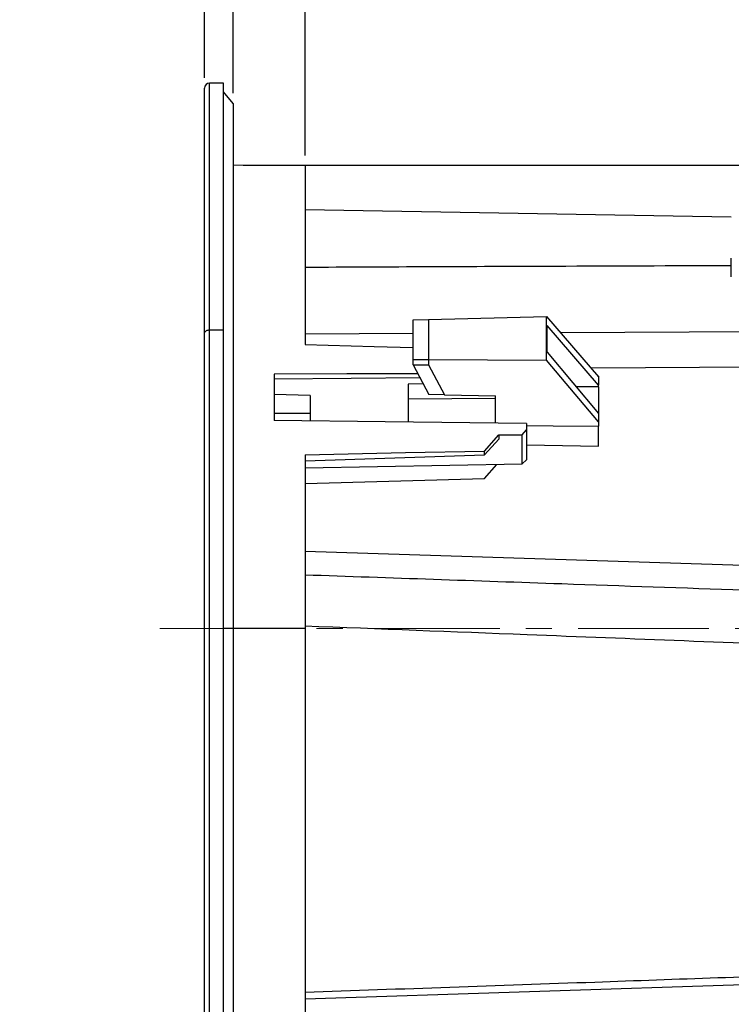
# Model space of a CAD drawing. Header units: millimetres. Extents: x 0 to 594, y 0 to 420.
# Tile 22 of 40: x 201 to 270, y 216 to 312. Entities that reach past the tile are written whole.
import ezdxf

# ---------------------------------------------------------------- set-up
doc = ezdxf.new("R2010")
doc.units = ezdxf.units.MM
doc.linetypes.add('CENTERX2', pattern=[20.32, 12.7, -2.54, 2.54, -2.54])
doc.layers.add('SLD-0', color=7, linetype='Continuous')
doc.styles.add('SLDTEXTSTYLE0', font='TXT', dxfattribs={"width": 0.75})
doc.dimstyles.new('SLDDIMSTYLE1', dxfattribs={"dimtxt": 3.5, "dimasz": 3.2, "dimexe": 0, "dimexo": 0.0625, "dimgap": 0.875, "dimtad": 1, "dimdec": 1, "dimlfac": 2, "dimrnd": 1e-09, "dimzin": 12, "dimdsep": 46, "dimtxsty": 'SLDTEXTSTYLE0', "dimsah": 1, "dimcen": 0.09, "dimadec": 0, "dimazin": 3, "dimtfac": 1, "dimtdec": 1, "dimtofl": 0, "dimtmove": 0, "dimatfit": 3, "dimfxl": 1, "dimfrac": 2, "dimtolj": 1, "dimtzin": 12, "dimarcsym": 0})
doc.dimstyles.new('SLDDIMSTYLE3', dxfattribs={"dimtxt": 3.5, "dimasz": 3.2, "dimexe": 0, "dimexo": 0.0625, "dimgap": 0.875, "dimtad": 1, "dimdec": 1, "dimlfac": 2, "dimrnd": 1e-09, "dimzin": 12, "dimdsep": 46, "dimtxsty": 'SLDTEXTSTYLE0', "dimsah": 1, "dimcen": 0.09, "dimadec": 0, "dimazin": 3, "dimtfac": 1, "dimtdec": 1, "dimtmove": 0, "dimatfit": 0, "dimfxl": 1, "dimfrac": 2, "dimtolj": 1, "dimtzin": 12, "dimarcsym": 0})
doc.dimstyles.new('SLDDIMSTYLE4', dxfattribs={"dimtxt": 3.5, "dimasz": 3.2, "dimexe": 0, "dimexo": 0.0625, "dimgap": 0.875, "dimtad": 1, "dimdec": 1, "dimlfac": 2, "dimrnd": 1e-09, "dimzin": 4, "dimdsep": 46, "dimtxsty": 'SLDTEXTSTYLE0', "dimsah": 1, "dimcen": 0.09, "dimadec": 0, "dimazin": 1, "dimtfac": 1, "dimtdec": 1, "dimtofl": 0, "dimtmove": 0, "dimatfit": 3, "dimfxl": 1, "dimfrac": 2, "dimtolj": 1, "dimtzin": 12, "dimarcsym": 0})

# ---------------------------------------------------------------- blocks, each defined once
blk = doc.blocks.new('_D_3')
at = {"layer": 'SLD-0', "color": 7, "transparency": 16777216}
for p, q in [((204.114, 334.183), (203.048, 334.183)), ((203.048, 334.183), (203.048, 328.627)), ((213.165, 334.183), (214.232, 334.183)), ((214.232, 334.183), (214.232, 328.627)), ((203.048, 328.627), (204.114, 328.627)), ((214.232, 328.627), (213.165, 328.627)), ((218.64, 306.29), (218.64, 324.39)), ((221.412, 304.815), (221.412, 324.39)), ((218.64, 323.39), (200.688, 323.39)), ((218.64, 323.39), (221.412, 323.39)), ((221.412, 323.39), (227.412, 323.39))]:
    blk.add_line(p, q, dxfattribs=at)
for points in [[(218.64, 323.39), (215.44, 323.94), (215.44, 322.84)], [(221.412, 323.39), (224.612, 322.84), (224.612, 323.94)]]:
    blk.add_solid(points, dxfattribs=at)
at = {"layer": 'SLD-0', "color": 7, "transparency": 16777216, "char_height": 3.5, "attachment_point": 1, "style": 'SLDTEXTSTYLE0'}
for s, insert in [('0.21', (204.114, 333.139)), ('5.4', (205.407, 327.902))]:
    blk.add_mtext(s, dxfattribs=dict(at, insert=insert))
blk = doc.blocks.new('_D_4')
at = {"layer": 'SLD-0', "color": 7, "transparency": 16777216}
for p, q in [((238.959, 334.183), (237.893, 334.183)), ((237.893, 334.183), (237.893, 328.627)), ((248.01, 334.183), (249.077, 334.183)), ((249.077, 334.183), (249.077, 328.627)), ((237.893, 328.627), (238.959, 328.627)), ((249.077, 328.627), (248.01, 328.627)), ((221.412, 304.815), (221.412, 324.39)), ((228.412, 298.754), (228.412, 324.39)), ((228.412, 323.39), (221.412, 323.39)), ((228.412, 323.39), (251.436, 323.39))]:
    blk.add_line(p, q, dxfattribs=at)
for points in [[(221.412, 323.39), (224.612, 322.84), (224.612, 323.94)], [(228.412, 323.39), (225.212, 323.94), (225.212, 322.84)]]:
    blk.add_solid(points, dxfattribs=at)
at = {"layer": 'SLD-0', "color": 7, "transparency": 16777216, "char_height": 3.5, "attachment_point": 1, "style": 'SLDTEXTSTYLE0'}
for s, insert in [('0.55', (238.959, 333.139)), ('14.0', (238.959, 327.902))]:
    blk.add_mtext(s, dxfattribs=dict(at, insert=insert))
blk = doc.blocks.new('_D_6')
at = {"layer": 'SLD-0', "color": 7, "transparency": 16777216}
for p, q in [((222.412, 297.815), (323.378, 297.815)), ((322.378, 297.815), (322.378, 207.815)), ((310.554, 257.341), (310.554, 258.407)), ((310.554, 258.407), (316.111, 258.407)), ((316.111, 258.407), (316.111, 257.341)), ((310.554, 248.289), (310.554, 247.223)), ((316.111, 247.223), (316.111, 248.289)), ((310.554, 247.223), (316.111, 247.223)), ((222.412, 207.815), (323.378, 207.815))]:
    blk.add_line(p, q, dxfattribs=at)
for points in [[(322.378, 297.815), (321.828, 294.615), (322.928, 294.615)], [(322.378, 207.815), (322.928, 211.015), (321.828, 211.015)]]:
    blk.add_solid(points, dxfattribs=at)
at = {"layer": 'SLD-0', "color": 7, "transparency": 16777216, "char_height": 3.5, "attachment_point": 1, "rotation": 90, "style": 'SLDTEXTSTYLE0'}
for s, insert in [('180.0', (317.866, 249.636)), ('7.09', (311.599, 248.289)), ('%%c', (317.866, 244.357))]:
    blk.add_mtext(s, dxfattribs=dict(at, insert=insert))
blk = doc.blocks.new('_D_7')
at = {"layer": 'SLD-0', "color": 7, "transparency": 16777216}
for p, q in [((254.983, 346.931), (253.917, 346.931)), ((253.917, 346.931), (253.917, 341.375)), ((264.034, 346.931), (265.101, 346.931)), ((265.101, 346.931), (265.101, 341.375)), ((253.917, 341.375), (254.983, 341.375)), ((265.101, 341.375), (264.034, 341.375)), ((218.64, 306.29), (218.64, 337.138)), ((300.378, 274.77), (300.378, 337.138)), ((300.378, 336.138), (218.64, 336.138))]:
    blk.add_line(p, q, dxfattribs=at)
for points in [[(218.64, 336.138), (221.84, 335.588), (221.84, 336.688)], [(300.378, 336.138), (297.178, 336.688), (297.178, 335.588)]]:
    blk.add_solid(points, dxfattribs=at)
at = {"layer": 'SLD-0', "color": 7, "transparency": 16777216, "char_height": 3.5, "attachment_point": 1, "style": 'SLDTEXTSTYLE0'}
for s, insert in [('6.43', (254.983, 345.887)), ('163.4', (253.69, 340.65))]:
    blk.add_mtext(s, dxfattribs=dict(at, insert=insert))

msp = doc.modelspace()

# ---------------------------------------------------------------- linework, layer by layer
at = {"color": 7, "linetype": 'Continuous', "lineweight": 25}
for p, q in [((218.63968, 281.515987), (218.63968, 305.290093)), ((220.48968, 305.790093), (219.13968, 305.790093)), ((219.13968, 281.789459), (219.13968, 305.790093)), ((220.48968, 281.789459), (220.48968, 305.790093)), ((221.412423, 303.815093), (220.48968, 304.922385)), ((221.412423, 303.815093), (221.412423, 252.815093)), ((228.412423, 297.754005), (221.412423, 297.815093)), ((228.412423, 297.754005), (228.412423, 280.379763)), ((269.812423, 292.749526), (228.412423, 293.472166)), ((240.412423, 282.825469), (251.875558, 283.098796)), ((251.875558, 278.868022), (251.875558, 283.098796)), ((251.875558, 283.098796), (256.912423, 277.25662)), ((238.912423, 282.789702), (240.412423, 282.825469)), ((238.912423, 278.950844), (238.912423, 282.789702)), ((240.412423, 282.825469), (240.412423, 278.94126)), ((256.912423, 276.439714), (251.912423, 282.239131)), ((251.912423, 279.641055), (251.912423, 282.239131)), ((218.63968, 200.340093), (218.63968, 281.515987)), ((220.48968, 281.789459), (219.13968, 281.789459)), ((219.13968, 199.840093), (219.13968, 281.789459)), ((220.48968, 199.840093), (220.48968, 281.789459)), ((228.412423, 281.420717), (238.912423, 281.483781)), ((253.194297, 281.569213), (273.098641, 281.677057)), ((251.912423, 279.641055), (256.912423, 273.690473)), ((238.912423, 278.4285), (238.912423, 278.950844)), ((238.912423, 278.950844), (240.412423, 278.94126)), ((238.912651, 278.428497), (240.412423, 278.406252)), ((238.912651, 278.428497), (240.440687, 275.554044)), ((240.412423, 278.94126), (240.412423, 278.406252)), ((240.412423, 278.94126), (251.875558, 278.868022)), ((240.412423, 278.406252), (241.947736, 275.51811)), ((256.912423, 272.873566), (251.875558, 278.868022)), ((225.412423, 277.511689), (225.412423, 273.008357)), ((275.337842, 278.21673), (256.188415, 278.096384)), ((239.901823, 276.567723), (238.412423, 276.541725)), ((238.412423, 276.541725), (238.412423, 275.115909)), ((256.912423, 277.314355), (256.863745, 277.313081)), ((256.912423, 277.314355), (256.912423, 277.25662)), ((256.912423, 277.25662), (256.912423, 276.439714)), ((256.912423, 276.285833), (256.912423, 276.439714)), ((228.912423, 275.440093), (225.412423, 275.531744)), ((228.912423, 275.440093), (228.912423, 273.690093)), ((241.947736, 275.51811), (240.440687, 275.554044)), ((241.947736, 275.51811), (246.912423, 275.399732)), ((256.912423, 276.285833), (254.730417, 276.287314)), ((256.912423, 276.285833), (256.912423, 273.690473)), ((238.412423, 275.115909), (246.912423, 275.190093)), ((238.412423, 275.115909), (238.412423, 272.844854)), ((246.912423, 272.746226), (246.912423, 275.399732)), ((228.912423, 273.690093), (225.412423, 273.690093)), ((228.912423, 273.690093), (228.912423, 272.960818)), ((256.912423, 273.690473), (256.912423, 272.873566)), ((249.912423, 272.709632), (249.912423, 272.119376)), ((256.912423, 272.873566), (256.912423, 272.456957)), ((245.823763, 270.043021), (247.220159, 271.609221)), ((247.220159, 271.609221), (247.220159, 271.204466)), ((249.510131, 271.633007), (249.912423, 272.119376)), ((249.510131, 268.787802), (249.510131, 271.633007)), ((249.912423, 272.119376), (249.912423, 269.190093)), ((256.912423, 270.515543), (256.912423, 272.456957)), ((245.823763, 269.687266), (247.220159, 271.204466)), ((249.912423, 270.637728), (256.912423, 270.515543)), ((228.412423, 269.691196), (228.412423, 252.815093)), ((228.412423, 269.083367), (245.823763, 269.687266)), ((245.823763, 269.687266), (245.823763, 270.043021)), ((228.412423, 268.41954), (249.510131, 268.787802)), ((245.823763, 267.388626), (247.041203, 268.744706)), ((249.912423, 269.190093), (249.510131, 268.787802)), ((228.412423, 266.903366), (245.823763, 267.388626)), ((228.412423, 260.331473), (288.758225, 258.377133)), ((221.412423, 252.815093), (220.48968, 252.815093)), ((221.412423, 252.815093), (221.412423, 201.815093)), ((228.412423, 252.815093), (221.412423, 252.815093)), ((228.412423, 252.815093), (228.412423, 208.29563)), ((228.412423, 216.839562), (288.620383, 218.819724)), ((228.412423, 216.839562), (281.141704, 218.57376))]:
    msp.add_line(p, q, dxfattribs=at)
at = {"color": 7, "linetype": 'Continuous', "lineweight": 25, "flags": 128}
for points in [[(219.13968, 281.789459), (219.042135, 281.784204), (218.948338, 281.768642), (218.861895, 281.743371), (218.786126, 281.709361), (218.723945, 281.66792), (218.67774, 281.62064), (218.649287, 281.569339), (218.63968, 281.515987)], [(228.412423, 280.379763), (235.132808, 280.208577), (238.912423, 280.112138)], [(239.378288, 277.552568), (232.456263, 277.532334), (225.412423, 277.511689)], [(239.593926, 277.146923), (232.882132, 277.085833), (225.412423, 277.017704)], [(249.912423, 272.709632), (236.192424, 272.876989), (225.412423, 273.008357)], [(247.220159, 271.609221), (248.502543, 271.622544), (249.510131, 271.633007)], [(249.912423, 272.541985), (252.512421, 272.51048), (256.912423, 272.456957)], [(228.412423, 269.691196), (238.162776, 269.888503), (245.823763, 270.043021)]]:
    msp.add_lwpolyline(points, dxfattribs=at)
at = {"color": 7, "linetype": 'Continuous', "lineweight": 25}
msp.add_arc((219.13968, 305.290093), 0.5, 90, 180, dxfattribs=at)
for points, knots in [([(228.412423, 287.910467), (236.494082, 287.946789), (250.294273, 288.008811), (264.094059, 288.054905), (269.812423, 288.074005)], [0, 0, 0, 0, 0.585619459, 1, 1, 1, 1]), ([(269.812423, 286.95849), (269.812423, 287.322823), (269.812423, 288.050422), (269.812423, 288.533034), (269.812423, 288.773987)], [0, 0, 0, 0, 0.500732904, 1, 1, 1, 1]), ([(288.793624, 255.905023), (276.984023, 256.315518), (256.857186, 257.015117), (236.729861, 257.711857), (228.412423, 257.999778)], [0, 0, 0, 0, 0.5867588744, 1, 1, 1, 1]), ([(280.47423, 251.003522), (270.305129, 251.40209), (252.951467, 252.082249), (235.597224, 252.760365), (228.412423, 253.04111)], [0, 0, 0, 0, 0.585991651, 1, 1, 1, 1]), ([(228.412423, 217.493907), (237.794623, 217.818842), (255.148844, 218.419872), (272.502478, 219.045973), (280.47423, 219.333585)], [0, 0, 0, 0, 0.540629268, 1, 1, 1, 1])]:
    msp.add_open_spline(points, degree=3, knots=knots, dxfattribs=at)
at = {"layer": 'SLD-0', "color": 7, "linetype": 'CENTERX2', "lineweight": 18}
msp.add_line((214.294514, 252.815093), (308.466813, 252.815093), dxfattribs=at)

# ---------------------------------------------------------------- dimensions: what is measured, and where the dimension line sits
at = {"layer": 'SLD-0', "color": 7}
for base, p1, p2, dimstyle, picture, middle in [((218.63968, 336.138492), (300.377823, 273.770486), (218.63968, 305.290093), 'SLDDIMSTYLE1', '_D_7', (259.508751, 336.138492)), ((221.412423, 323.390225), (218.63968, 305.290093), (221.412423, 303.815093), 'SLDDIMSTYLE3', '_D_3', (208.63968, 323.390225)), ((221.412423, 323.390225), (228.412423, 297.754005), (221.412423, 303.815093), 'SLDDIMSTYLE4', '_D_4', (243.484702, 323.390225))]:
    dim = msp.add_linear_dim(base=base, p1=p1, p2=p2, dimstyle=dimstyle, dxfattribs=at)
    dim.commit()
    dim.dimension.update_dxf_attribs({"geometry": picture, "text_midpoint": middle, "dimtype": 160})
dim = msp.add_linear_dim(base=(322.377823, 207.815093), p1=(221.412423, 297.815093), p2=(221.412423, 207.815093), angle=90, text='%%c<>', dimstyle='SLDDIMSTYLE4', dxfattribs=at)
dim.commit()
dim.dimension.update_dxf_attribs({"geometry": '_D_6', "text_midpoint": (322.377823, 252.815093), "dimtype": 160})

doc.saveas('drawing.dxf')
